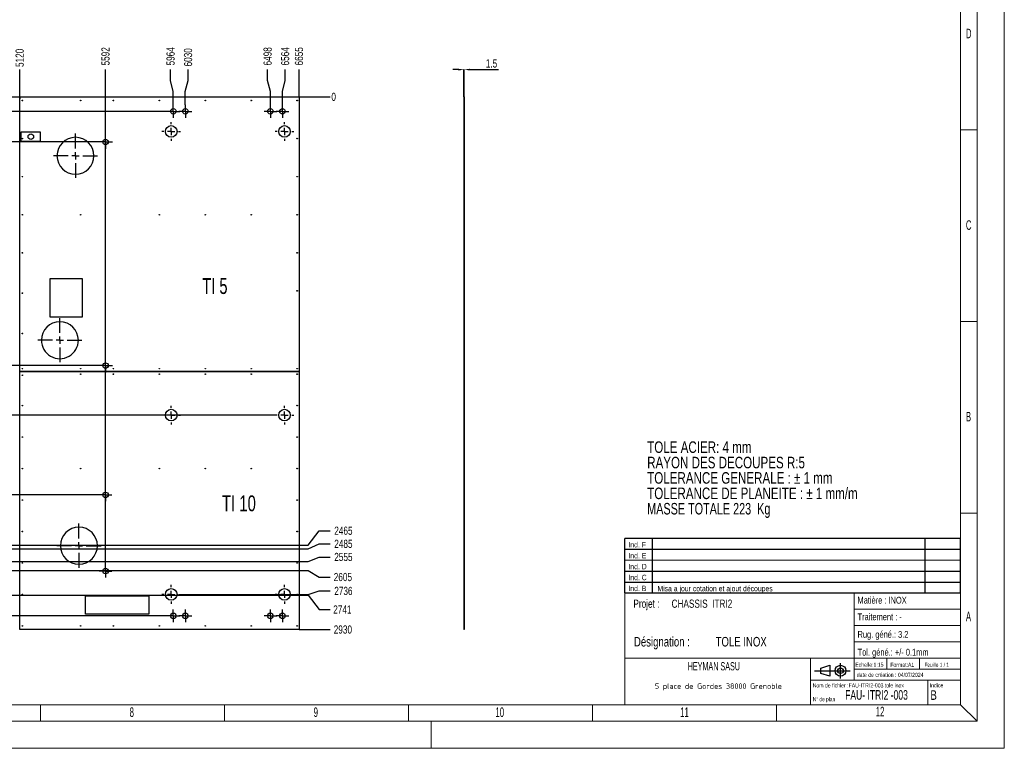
# Model space of a CAD drawing. Header units: millimetres. Extents: x 0 to 841, y 0 to 594.
# Tile 17 of 21: x 480 to 841, y 0 to 267. Entities that reach past the tile are written whole.
import ezdxf
from ezdxf.enums import TextEntityAlignment as Align

# ---------------------------------------------------------------- set-up
doc = ezdxf.new("R2010")
doc.units = ezdxf.units.MM
doc.header["$PDSIZE"] = -1
doc.linetypes.add('CENTERX2', pattern=[20.32, 12.7, -2.54, 2.54, -2.54])
for name, color, linetype in [('COTES', 1, 'Continuous'), ('GRAVURES', 9, 'Continuous'), ('NOTES', 6, 'Continuous'), ('TRAIT-MIXTES', 3, 'CENTERX2')]:
    doc.layers.add(name, color=color, linetype=linetype)
doc.layers.add('TRAIT-FORT', color=4, linetype='Continuous', lineweight=25)
doc.styles.add('SLDTEXTSTYLE0', font='TXT', dxfattribs={"width": 0.75})
doc.styles.add('SLDTEXTSTYLE1', font='TXT', dxfattribs={"width": 0.7})
doc.styles.add('SLDTEXTSTYLE2', font='TXT', dxfattribs={"width": 0.605})
doc.styles.add('SLDTEXTSTYLE3', font='TXT', dxfattribs={"width": 0.692308})
doc.styles.add('SLDTEXTSTYLE4', font='TXT', dxfattribs={"width": 0.66878})
doc.styles.add('SLDTEXTSTYLE5', font='ISOCP3', dxfattribs={"width": 0.96})
doc.styles.add('SLDTEXTSTYLE6', font='TXT', dxfattribs={"width": 0.6875})
doc.dimstyles.new('SLDDIMSTYLE1', dxfattribs={"dimtxt": 3, "dimasz": 0.333333, "dimexe": 0, "dimexo": 0.0625, "dimgap": 0.75, "dimtad": 0, "dimtih": 1, "dimtoh": 1, "dimdec": 0, "dimlfac": 15, "dimrnd": 1e-09, "dimdsep": 46, "dimtxsty": 'SLDTEXTSTYLE0', "dimblk1": 'ORIGIN', "dimblk2": 'ORIGIN', "dimsah": 1, "dimcen": 0.09, "dimadec": 0, "dimazin": 2, "dimtfac": 1, "dimtdec": 0, "dimtofl": 0, "dimtmove": 0, "dimatfit": 3, "dimldrblk": 'ORIGIN', "dimfxl": 1, "dimfrac": 2, "dimtolj": 1, "dimtzin": 12, "dimarcsym": 0})
doc.dimstyles.new('SLDDIMSTYLE2', dxfattribs={"dimtxt": 3, "dimasz": 2, "dimexe": 0, "dimexo": 0.0625, "dimgap": 0.75, "dimtad": 0, "dimtih": 1, "dimtoh": 1, "dimdec": 0, "dimlfac": 15, "dimrnd": 1e-09, "dimzin": 12, "dimdsep": 46, "dimtxsty": 'SLDTEXTSTYLE0', "dimsah": 1, "dimcen": 0.09, "dimadec": 0, "dimazin": 3, "dimtfac": 1, "dimtdec": 0, "dimtofl": 0, "dimtmove": 0, "dimatfit": 3, "dimfxl": 1, "dimfrac": 2, "dimtolj": 1, "dimtzin": 12, "dimarcsym": 0})
doc.dimstyles.new('SLDDIMSTYLE7', dxfattribs={"dimtxt": 3, "dimasz": 2, "dimexe": 0, "dimexo": 0.0625, "dimgap": 0.75, "dimtad": 1, "dimdec": 1, "dimlfac": 15, "dimrnd": 1e-09, "dimzin": 12, "dimdsep": 46, "dimtxsty": 'SLDTEXTSTYLE0', "dimsah": 1, "dimcen": 0.09, "dimadec": 0, "dimazin": 3, "dimtfac": 1, "dimtdec": 1, "dimtmove": 0, "dimatfit": 0, "dimfxl": 1, "dimfrac": 2, "dimtolj": 1, "dimtzin": 12, "dimarcsym": 0})

# ---------------------------------------------------------------- blocks, each defined once
blk = doc.blocks.new('Bloc2')
for p, q in [((2.32, 3.8), (5.55, 4.8)), ((2.32, 1.8), (2.32, 3.8)), ((5.55, 4.8), (5.55, 0.8)), ((9.48, 0), (9.48, 5.6)), ((0, 2.8), (12.98, 2.8)), ((5.55, 0.8), (2.32, 1.8))]:
    blk.add_line(p, q)
for radius in [2, 1]:
    blk.add_circle((9.48, 2.8), radius)
blk = doc.blocks.new('TAB MODIFS')
for p, q in [((123, 20), (0, 20)), ((0, 0), (0, 20)), ((10, 20), (10, 0)), ((110, 20), (110, 0)), ((123, 0), (123, 20)), ((0, 16), (123, 16)), ((0, 8), (123, 8)), ((0, 4), (123, 4)), ((0, 0), (123, 0))]:
    blk.add_line(p, q)
at = {"color": 7, "linetype": 'Continuous', "lineweight": 18}
blk.add_line((0, 12), (123, 12), dxfattribs=at)
at = {"color": 7}
for tag in ['AUTOATTR0', 'AUTOATTR1', 'AUTOATTR2', 'AUTOATTR3', 'AUTOATTR4', 'AUTOATTR5', 'AUTOATTR6', 'AUTOATTR7', 'AUTOATTR8', 'AUTOATTR9']:
    blk.add_attdef(tag, (0, 0), '', height=1, dxfattribs=at)
at = {"layer": 'NOTES', "color": 211, "char_height": 2, "attachment_point": 1, "style": 'SLDTEXTSTYLE0'}
for s, insert in [('Ind. F', (1.36, 18.66)), ('Ind. E', (1.36, 14.66)), ('Ind. D', (1.36, 10.66)), ('Ind. C', (1.36, 6.66)), ('Ind. B', (1.36, 2.66))]:
    blk.add_mtext(s, dxfattribs=dict(at, insert=insert))
blk = doc.blocks.new('SW_NOTE_0')
at = {"layer": 'NOTES', "color": 0, "char_height": 4.2333, "attachment_point": 1}
for s, insert, style in [('TOLE ACIER: 4 mm', (0, 5.46), 'SLDTEXTSTYLE0'), ('RAYON DES DECOUPES R:5', (0, -0.19), 'SLDTEXTSTYLE0'), ('TOLERANCE GENERALE : ± 1 mm', (0, -5.83), 'SLDTEXTSTYLE0'), ('TOLERANCE DE PLANEITE : ± 1 mm/m', (0, -11.48), 'SLDTEXTSTYLE0'), ('MASSE TOTALE 223  Kg', (0, -17.12), 'SLDTEXTSTYLE1')]:
    blk.add_mtext(s, dxfattribs=dict(at, insert=insert, style=style))
blk = doc.blocks.new('SW_NOTE_2')
at = {"layer": 'NOTES', "color": 0, "char_height": 3.5, "attachment_point": 1, "style": 'SLDTEXTSTYLE0'}
for s, insert in [('Désignation :', (0, 4.51)), ('TOLE INOX', (29.93, 4.51))]:
    blk.add_mtext(s, dxfattribs=dict(at, insert=insert))
blk = doc.blocks.new('SW_NOTE_3')
at = {"layer": 'NOTES', "color": 0, "char_height": 3, "attachment_point": 1, "style": 'SLDTEXTSTYLE0'}
for s, insert in [('Projet :', (0, 3.87)), ('CHASSIS  ITRI2', (13.98, 3.87))]:
    blk.add_mtext(s, dxfattribs=dict(at, insert=insert))
blk = doc.blocks.new('SW_NOTE_4')
at = {"layer": 'NOTES', "color": 0, "insert": (20.94, 2.58), "char_height": 2, "attachment_point": 2, "style": 'SLDTEXTSTYLE5'}
blk.add_mtext('5 place de Gordes 38000 Grenoble', dxfattribs=at)
blk = doc.blocks.new('_D_23')
at = {"layer": 'COTES', "color": 0, "lineweight": -2, "transparency": 16777216}
blk.add_line((480.28, 238.88), (480.28, 248.82), dxfattribs=at)
at = {"layer": 'Defpoints', "color": 0, "transparency": 16777216}
for p in [(480.28, 248.82), (138.94, 238.82), (480.28, 238.82)]:
    blk.add_point(p, dxfattribs=at)
at = {"layer": 'COTES', "color": 0, "transparency": 16777216, "insert": (480.28, 253.13), "char_height": 3, "attachment_point": 5, "rotation": 90, "style": 'SLDTEXTSTYLE0'}
blk.add_mtext('\\A1;5120', dxfattribs=at)
blk = doc.blocks.new('_D_24')
at = {"layer": 'COTES', "color": 0, "lineweight": -2, "transparency": 16777216}
blk.add_line((511.72, 67.33), (511.72, 248.82), dxfattribs=at)
at = {"layer": 'Defpoints', "color": 0, "transparency": 16777216}
for p in [(511.72, 248.82), (138.94, 238.82), (511.72, 67.27)]:
    blk.add_point(p, dxfattribs=at)
at = {"layer": 'COTES', "color": 0, "transparency": 16777216, "insert": (511.72, 253.69), "char_height": 3, "attachment_point": 5, "rotation": 90, "style": 'SLDTEXTSTYLE0'}
blk.add_mtext('\\A1;5592', dxfattribs=at)
blk = doc.blocks.new('_D_25')
at = {"layer": 'COTES', "color": 0, "lineweight": -2, "transparency": 16777216}
for p, q in [((535.56, 244.82), (535.56, 248.82)), ((536.56, 240.82), (535.56, 244.82)), ((536.56, 235.92), (536.56, 240.82))]:
    blk.add_line(p, q, dxfattribs=at)
at = {"layer": 'Defpoints', "color": 0, "transparency": 16777216}
for p in [(535.56, 248.82), (138.94, 238.82), (536.56, 235.85)]:
    blk.add_point(p, dxfattribs=at)
at = {"layer": 'COTES', "color": 0, "transparency": 16777216, "insert": (535.56, 253.69), "char_height": 3, "attachment_point": 5, "rotation": 90, "style": 'SLDTEXTSTYLE0'}
blk.add_mtext('\\A1;5964', dxfattribs=at)
blk = doc.blocks.new('_D_26')
at = {"layer": 'COTES', "color": 0, "lineweight": -2, "transparency": 16777216}
for p, q in [((541.97, 244.82), (541.97, 248.82)), ((540.96, 240.82), (541.97, 244.82)), ((540.96, 235.92), (540.96, 240.82))]:
    blk.add_line(p, q, dxfattribs=at)
at = {"layer": 'Defpoints', "color": 0, "transparency": 16777216}
for p in [(541.97, 248.82), (138.94, 238.82), (540.96, 235.85)]:
    blk.add_point(p, dxfattribs=at)
at = {"layer": 'COTES', "color": 0, "transparency": 16777216, "insert": (541.97, 253.32), "char_height": 3, "attachment_point": 5, "rotation": 90, "style": 'SLDTEXTSTYLE0'}
blk.add_mtext('\\A1;6030', dxfattribs=at)
blk = doc.blocks.new('_D_27')
at = {"layer": 'COTES', "color": 0, "lineweight": -2, "transparency": 16777216}
for p, q in [((571.12, 244.82), (571.12, 248.82)), ((572.12, 240.82), (571.12, 244.82)), ((572.12, 235.92), (572.12, 240.82))]:
    blk.add_line(p, q, dxfattribs=at)
at = {"layer": 'Defpoints', "color": 0, "transparency": 16777216}
for p in [(571.12, 248.82), (138.94, 238.82), (572.12, 235.85)]:
    blk.add_point(p, dxfattribs=at)
at = {"layer": 'COTES', "color": 0, "transparency": 16777216, "insert": (571.12, 253.69), "char_height": 3, "attachment_point": 5, "rotation": 90, "style": 'SLDTEXTSTYLE0'}
blk.add_mtext('\\A1;6498', dxfattribs=at)
blk = doc.blocks.new('_D_28')
at = {"layer": 'COTES', "color": 0, "lineweight": -2, "transparency": 16777216}
for p, q in [((577.53, 244.82), (577.53, 248.82)), ((576.52, 240.82), (577.53, 244.82)), ((576.52, 235.92), (576.52, 240.82))]:
    blk.add_line(p, q, dxfattribs=at)
at = {"layer": 'Defpoints', "color": 0, "transparency": 16777216}
for p in [(577.53, 248.82), (138.94, 238.82), (576.52, 235.85)]:
    blk.add_point(p, dxfattribs=at)
at = {"layer": 'COTES', "color": 0, "transparency": 16777216, "insert": (577.53, 253.69), "char_height": 3, "attachment_point": 5, "rotation": 90, "style": 'SLDTEXTSTYLE0'}
blk.add_mtext('\\A1;6564', dxfattribs=at)
blk = doc.blocks.new('_D_29')
at = {"layer": 'COTES', "color": 0, "lineweight": -2, "transparency": 16777216}
blk.add_line((582.61, 238.88), (582.61, 248.82), dxfattribs=at)
at = {"layer": 'Defpoints', "color": 0, "transparency": 16777216}
for p in [(582.61, 248.82), (138.94, 238.82), (582.61, 238.82)]:
    blk.add_point(p, dxfattribs=at)
at = {"layer": 'COTES', "color": 0, "transparency": 16777216, "insert": (582.61, 253.69), "char_height": 3, "attachment_point": 5, "rotation": 90, "style": 'SLDTEXTSTYLE0'}
blk.add_mtext('\\A1;6655', dxfattribs=at)
blk = doc.blocks.new('_D_31')
at = {"layer": 'COTES', "color": 0, "lineweight": -2, "transparency": 16777216}
blk.add_line((534.17, 233.52), (122.94, 233.52), dxfattribs=at)
at = {"layer": 'Defpoints', "color": 0, "transparency": 16777216}
for p in [(138.94, 238.82), (122.94, 233.52), (534.23, 233.52)]:
    blk.add_point(p, dxfattribs=at)
at = {"layer": 'COTES', "color": 0, "transparency": 16777216, "insert": (120.32, 233.52), "char_height": 3, "attachment_point": 5, "style": 'SLDTEXTSTYLE0'}
blk.add_mtext('\\A1;79', dxfattribs=at)
blk = doc.blocks.new('_D_33')
at = {"layer": 'COTES', "color": 0, "lineweight": -2, "transparency": 16777216}
for p, q in [((126.94, 220.28), (122.94, 220.28)), ((130.94, 222.3), (126.94, 220.28)), ((509.13, 222.3), (130.94, 222.3))]:
    blk.add_line(p, q, dxfattribs=at)
at = {"layer": 'Defpoints', "color": 0, "transparency": 16777216}
for p in [(138.94, 238.82), (122.94, 220.28), (509.19, 222.3)]:
    blk.add_point(p, dxfattribs=at)
at = {"layer": 'COTES', "color": 0, "transparency": 16777216, "insert": (119.19, 220.28), "char_height": 3, "attachment_point": 5, "style": 'SLDTEXTSTYLE0'}
blk.add_mtext('\\A1;248', dxfattribs=at)
blk = doc.blocks.new('_D_43')
at = {"layer": 'COTES', "color": 0, "lineweight": -2, "transparency": 16777216}
for p, q in [((126.94, 142.53), (122.94, 142.53)), ((130.94, 140.29), (126.94, 142.53)), ((509.13, 140.29), (130.94, 140.29))]:
    blk.add_line(p, q, dxfattribs=at)
at = {"layer": 'Defpoints', "color": 0, "transparency": 16777216}
for p in [(138.94, 238.82), (122.94, 142.53), (509.19, 140.29)]:
    blk.add_point(p, dxfattribs=at)
at = {"layer": 'COTES', "color": 0, "transparency": 16777216, "insert": (118.44, 142.53), "char_height": 3, "attachment_point": 5, "style": 'SLDTEXTSTYLE0'}
blk.add_mtext('\\A1;1478', dxfattribs=at)
blk = doc.blocks.new('_D_46')
at = {"layer": 'COTES', "color": 0, "lineweight": -2, "transparency": 16777216}
blk.add_line((573.77, 122.13), (122.94, 122.13), dxfattribs=at)
at = {"layer": 'Defpoints', "color": 0, "transparency": 16777216}
for p in [(138.94, 238.82), (122.94, 122.13), (573.83, 122.13)]:
    blk.add_point(p, dxfattribs=at)
at = {"layer": 'COTES', "color": 0, "transparency": 16777216, "insert": (118.63, 122.13), "char_height": 3, "attachment_point": 5, "style": 'SLDTEXTSTYLE0'}
blk.add_mtext('\\A1;1750', dxfattribs=at)
blk = doc.blocks.new('_D_47')
at = {"layer": 'COTES', "color": 0, "lineweight": -2, "transparency": 16777216}
blk.add_line((509.33, 92.88), (122.94, 92.88), dxfattribs=at)
at = {"layer": 'Defpoints', "color": 0, "transparency": 16777216}
for p in [(138.94, 238.82), (122.94, 92.88), (509.39, 92.88)]:
    blk.add_point(p, dxfattribs=at)
at = {"layer": 'COTES', "color": 0, "transparency": 16777216, "insert": (118.44, 92.88), "char_height": 3, "attachment_point": 5, "style": 'SLDTEXTSTYLE0'}
blk.add_mtext('\\A1;2189', dxfattribs=at)
blk = doc.blocks.new('_D_54')
at = {"layer": 'COTES', "color": 0, "lineweight": -2, "transparency": 16777216}
for p, q in [((126.94, 48.3), (122.94, 48.3)), ((130.94, 48.52), (126.94, 48.3)), ((534.17, 48.52), (130.94, 48.52))]:
    blk.add_line(p, q, dxfattribs=at)
at = {"layer": 'Defpoints', "color": 0, "transparency": 16777216}
for p in [(138.94, 238.82), (122.94, 48.3), (534.23, 48.52)]:
    blk.add_point(p, dxfattribs=at)
at = {"layer": 'COTES', "color": 0, "transparency": 16777216, "insert": (118.07, 48.3), "char_height": 3, "attachment_point": 5, "style": 'SLDTEXTSTYLE0'}
blk.add_mtext('\\A1;2854', dxfattribs=at)
blk = doc.blocks.new('_D_56')
at = {"layer": 'COTES', "color": 0, "lineweight": -2, "transparency": 16777216}
blk.add_line((582.67, 238.82), (593.99, 238.82), dxfattribs=at)
at = {"layer": 'Defpoints', "color": 0, "transparency": 16777216}
for p in [(582.61, 238.82), (582.61, 238.82), (593.99, 238.82)]:
    blk.add_point(p, dxfattribs=at)
at = {"layer": 'COTES', "color": 0, "transparency": 16777216, "insert": (595.3, 238.82), "char_height": 3, "attachment_point": 5, "style": 'SLDTEXTSTYLE0'}
blk.add_mtext('\\A1;0', dxfattribs=at)
blk = doc.blocks.new('_ORIGIN')
at = {"color": 0, "linetype": 'ByBlock', "lineweight": -2}
blk.add_line((0, 0), (-1, 0), dxfattribs=at)
blk.add_circle((0, 0), 0.5, dxfattribs=at)
blk = doc.blocks.new('_D_57')
at = {"layer": 'COTES', "color": 0, "lineweight": -2, "transparency": 16777216}
for p, q in [((585.99, 74.49), (589.99, 79.72)), ((589.99, 79.72), (593.99, 79.72)), ((374.67, 74.49), (585.99, 74.49))]:
    blk.add_line(p, q, dxfattribs=at)
at = {"layer": 'Defpoints', "color": 0, "transparency": 16777216}
for p in [(582.61, 238.82), (593.99, 79.72), (374.61, 74.49)]:
    blk.add_point(p, dxfattribs=at)
at = {"layer": 'COTES', "color": 0, "transparency": 16777216, "insert": (598.87, 79.72), "char_height": 3, "attachment_point": 5, "style": 'SLDTEXTSTYLE0'}
blk.add_mtext('\\A1;2465', dxfattribs=at)
blk = doc.blocks.new('_D_58')
at = {"layer": 'COTES', "color": 0, "lineweight": -2, "transparency": 16777216}
for p, q in [((348.34, 73.15), (585.99, 73.15)), ((585.99, 73.15), (589.99, 74.91)), ((589.99, 74.91), (593.99, 74.91))]:
    blk.add_line(p, q, dxfattribs=at)
at = {"layer": 'Defpoints', "color": 0, "transparency": 16777216}
for p in [(582.61, 238.82), (348.28, 73.15), (593.99, 74.91)]:
    blk.add_point(p, dxfattribs=at)
at = {"layer": 'COTES', "color": 0, "transparency": 16777216, "insert": (598.87, 74.91), "char_height": 3, "attachment_point": 5, "style": 'SLDTEXTSTYLE0'}
blk.add_mtext('\\A1;2485', dxfattribs=at)
blk = doc.blocks.new('_D_59')
at = {"layer": 'COTES', "color": 0, "lineweight": -2, "transparency": 16777216}
for p, q in [((585.99, 68.49), (589.99, 70.1)), ((589.99, 70.1), (593.99, 70.1)), ((348.34, 68.49), (585.99, 68.49))]:
    blk.add_line(p, q, dxfattribs=at)
at = {"layer": 'Defpoints', "color": 0, "transparency": 16777216}
for p in [(582.61, 238.82), (593.99, 70.1), (348.28, 68.49)]:
    blk.add_point(p, dxfattribs=at)
at = {"layer": 'COTES', "color": 0, "transparency": 16777216, "insert": (598.87, 70.1), "char_height": 3, "attachment_point": 5, "style": 'SLDTEXTSTYLE0'}
blk.add_mtext('\\A1;2555', dxfattribs=at)
blk = doc.blocks.new('_D_60')
at = {"layer": 'COTES', "color": 0, "lineweight": -2, "transparency": 16777216}
for p, q in [((349.01, 65.15), (585.99, 65.15)), ((585.99, 65.15), (589.99, 62.74)), ((589.99, 62.74), (593.99, 62.74))]:
    blk.add_line(p, q, dxfattribs=at)
at = {"layer": 'Defpoints', "color": 0, "transparency": 16777216}
for p in [(582.61, 238.82), (348.94, 65.15), (593.99, 62.74)]:
    blk.add_point(p, dxfattribs=at)
at = {"layer": 'COTES', "color": 0, "transparency": 16777216, "insert": (598.68, 62.74), "char_height": 3, "attachment_point": 5, "style": 'SLDTEXTSTYLE0'}
blk.add_mtext('\\A1;2605', dxfattribs=at)
blk = doc.blocks.new('_D_61')
at = {"layer": 'COTES', "color": 0, "lineweight": -2, "transparency": 16777216}
for p, q in [((539.31, 56.4), (585.99, 56.4)), ((585.99, 56.4), (589.99, 57.64)), ((589.99, 57.64), (593.99, 57.64))]:
    blk.add_line(p, q, dxfattribs=at)
at = {"layer": 'Defpoints', "color": 0, "transparency": 16777216}
for p in [(582.61, 238.82), (539.24, 56.4), (593.99, 57.64)]:
    blk.add_point(p, dxfattribs=at)
at = {"layer": 'COTES', "color": 0, "transparency": 16777216, "insert": (598.87, 57.64), "char_height": 3, "attachment_point": 5, "style": 'SLDTEXTSTYLE0'}
blk.add_mtext('\\A1;2736', dxfattribs=at)
blk = doc.blocks.new('_D_62')
at = {"layer": 'COTES', "color": 0, "lineweight": -2, "transparency": 16777216}
for p, q in [((349.01, 56.09), (585.99, 56.09)), ((585.99, 56.09), (589.99, 50.86)), ((589.99, 50.86), (593.99, 50.86))]:
    blk.add_line(p, q, dxfattribs=at)
at = {"layer": 'Defpoints', "color": 0, "transparency": 16777216}
for p in [(582.61, 238.82), (348.94, 56.09), (593.99, 50.86)]:
    blk.add_point(p, dxfattribs=at)
at = {"layer": 'COTES', "color": 0, "transparency": 16777216, "insert": (598.49, 50.86), "char_height": 3, "attachment_point": 5, "style": 'SLDTEXTSTYLE0'}
blk.add_mtext('\\A1;2741', dxfattribs=at)
blk = doc.blocks.new('_D_63')
at = {"layer": 'COTES', "color": 0, "lineweight": -2, "transparency": 16777216}
blk.add_line((582.67, 43.49), (593.99, 43.49), dxfattribs=at)
at = {"layer": 'Defpoints', "color": 0, "transparency": 16777216}
for p in [(582.61, 238.82), (582.61, 43.49), (593.99, 43.49)]:
    blk.add_point(p, dxfattribs=at)
at = {"layer": 'COTES', "color": 0, "transparency": 16777216, "insert": (598.68, 43.49), "char_height": 3, "attachment_point": 5, "style": 'SLDTEXTSTYLE0'}
blk.add_mtext('\\A1;2930', dxfattribs=at)
blk = doc.blocks.new('SW_CENTERMARKSYMBOL_0')
at = {"layer": 'TRAIT-MIXTES', "color": 0}
for p, q in [((-2.67, 0), (-3.45, 0)), ((0, 0), (-1.33, 0)), ((0, 2.67), (0, 3.45)), ((0, 0), (0, 1.33)), ((0, 0), (0, -1.33)), ((0, 0), (1.33, 0)), ((2.67, 0), (3.45, 0)), ((0, -2.67), (0, -3.45))]:
    blk.add_line(p, q, dxfattribs=at)
blk = doc.blocks.new('SW_CENTERMARKSYMBOL_1')
at = {"layer": 'TRAIT-MIXTES', "color": 0}
for p, q in [((-2.67, 0), (-3.45, 0)), ((0, 0), (-1.33, 0)), ((0, 2.67), (0, 3.45)), ((0, 0), (0, 1.33)), ((0, 0), (0, -1.33)), ((0, 0), (1.33, 0)), ((2.67, 0), (3.45, 0)), ((0, -2.67), (0, -3.45))]:
    blk.add_line(p, q, dxfattribs=at)
blk = doc.blocks.new('SW_CENTERMARKSYMBOL_2')
at = {"layer": 'TRAIT-MIXTES', "color": 0}
for p, q in [((-2.67, 0), (-3.45, 0)), ((0, 0), (-1.33, 0)), ((0, 2.67), (0, 3.45)), ((0, 0), (0, 1.33)), ((0, 0), (0, -1.33)), ((0, 0), (1.33, 0)), ((2.67, 0), (3.45, 0)), ((0, -2.67), (0, -3.45))]:
    blk.add_line(p, q, dxfattribs=at)
blk = doc.blocks.new('SW_CENTERMARKSYMBOL_3')
at = {"layer": 'TRAIT-MIXTES', "color": 0}
for p, q in [((-2.67, 0), (-3.45, 0)), ((0, 0), (-1.33, 0)), ((0, 2.67), (0, 3.45)), ((0, 0), (0, 1.33)), ((0, 0), (0, -1.33)), ((0, 0), (1.33, 0)), ((2.67, 0), (3.45, 0)), ((0, -2.67), (0, -3.45))]:
    blk.add_line(p, q, dxfattribs=at)
blk = doc.blocks.new('SW_CENTERMARKSYMBOL_4')
at = {"layer": 'TRAIT-MIXTES', "color": 0}
for p, q in [((-2.67, 0), (-3.45, 0)), ((0, 0), (-1.33, 0)), ((0, 2.67), (0, 3.45)), ((0, 0), (0, 1.33)), ((0, 0), (0, -1.33)), ((0, 0), (1.33, 0)), ((2.67, 0), (3.45, 0)), ((0, -2.67), (0, -3.45))]:
    blk.add_line(p, q, dxfattribs=at)
blk = doc.blocks.new('SW_CENTERMARKSYMBOL_5')
at = {"layer": 'TRAIT-MIXTES', "color": 0}
for p, q in [((-2.67, 0), (-3.45, 0)), ((0, 0), (-1.33, 0)), ((0, 2.67), (0, 3.45)), ((0, 0), (0, 1.33)), ((0, 0), (0, -1.33)), ((0, 0), (1.33, 0)), ((2.67, 0), (3.45, 0)), ((0, -2.67), (0, -3.45))]:
    blk.add_line(p, q, dxfattribs=at)
blk = doc.blocks.new('SW_CENTERMARKSYMBOL_6')
at = {"layer": 'TRAIT-MIXTES', "color": 0}
for p, q in [((-1.33, 0), (-2.33, 0)), ((0, 0), (-1.33, 0)), ((0, 1.33), (0, 2.33)), ((0, 0), (0, 1.33)), ((0, 0), (0, -1.33)), ((0, 0), (1.33, 0)), ((1.33, 0), (2.33, 0)), ((0, -1.33), (0, -2.33))]:
    blk.add_line(p, q, dxfattribs=at)
blk = doc.blocks.new('SW_CENTERMARKSYMBOL_7')
at = {"layer": 'TRAIT-MIXTES', "color": 0}
for p, q in [((-1.33, 0), (-2.33, 0)), ((0, 0), (-1.33, 0)), ((0, 1.33), (0, 2.33)), ((0, 0), (0, 1.33)), ((0, 0), (0, -1.33)), ((0, 0), (1.33, 0)), ((1.33, 0), (2.33, 0)), ((0, -1.33), (0, -2.33))]:
    blk.add_line(p, q, dxfattribs=at)
blk = doc.blocks.new('SW_CENTERMARKSYMBOL_8')
at = {"layer": 'TRAIT-MIXTES', "color": 0}
for p, q in [((-1.33, 0), (-2.33, 0)), ((0, 0), (-1.33, 0)), ((0, 1.33), (0, 2.33)), ((0, 0), (0, 1.33)), ((0, 0), (0, -1.33)), ((0, 0), (1.33, 0)), ((1.33, 0), (2.33, 0)), ((0, -1.33), (0, -2.33))]:
    blk.add_line(p, q, dxfattribs=at)
blk = doc.blocks.new('SW_CENTERMARKSYMBOL_9')
at = {"layer": 'TRAIT-MIXTES', "color": 0}
for p, q in [((-1.33, 0), (-2.33, 0)), ((0, 0), (-1.33, 0)), ((0, 1.33), (0, 2.33)), ((0, 0), (0, 1.33)), ((0, 0), (0, -1.33)), ((0, 0), (1.33, 0)), ((1.33, 0), (2.33, 0)), ((0, -1.33), (0, -2.33))]:
    blk.add_line(p, q, dxfattribs=at)
blk = doc.blocks.new('SW_CENTERMARKSYMBOL_10')
at = {"layer": 'TRAIT-MIXTES', "color": 0}
for p, q in [((-1.33, 0), (-2.33, 0)), ((0, 0), (-1.33, 0)), ((0, 1.33), (0, 2.33)), ((0, 0), (0, 1.33)), ((0, 0), (0, -1.33)), ((0, 0), (1.33, 0)), ((1.33, 0), (2.33, 0)), ((0, -1.33), (0, -2.33))]:
    blk.add_line(p, q, dxfattribs=at)
blk = doc.blocks.new('SW_CENTERMARKSYMBOL_11')
at = {"layer": 'TRAIT-MIXTES', "color": 0}
for p, q in [((-1.33, 0), (-2.33, 0)), ((0, 0), (-1.33, 0)), ((0, 1.33), (0, 2.33)), ((0, 0), (0, 1.33)), ((0, 0), (0, -1.33)), ((0, 0), (1.33, 0)), ((1.33, 0), (2.33, 0)), ((0, -1.33), (0, -2.33))]:
    blk.add_line(p, q, dxfattribs=at)
blk = doc.blocks.new('SW_CENTERMARKSYMBOL_12')
at = {"layer": 'TRAIT-MIXTES', "color": 0}
for p, q in [((-1.33, 0), (-2.33, 0)), ((0, 0), (-1.33, 0)), ((0, 1.33), (0, 2.33)), ((0, 0), (0, 1.33)), ((0, 0), (0, -1.33)), ((0, 0), (1.33, 0)), ((1.33, 0), (2.33, 0)), ((0, -1.33), (0, -2.33))]:
    blk.add_line(p, q, dxfattribs=at)
blk = doc.blocks.new('SW_CENTERMARKSYMBOL_13')
at = {"layer": 'TRAIT-MIXTES', "color": 0}
for p, q in [((-1.33, 0), (-2.33, 0)), ((0, 0), (-1.33, 0)), ((0, 1.33), (0, 2.33)), ((0, 0), (0, 1.33)), ((0, 0), (0, -1.33)), ((0, 0), (1.33, 0)), ((1.33, 0), (2.33, 0)), ((0, -1.33), (0, -2.33))]:
    blk.add_line(p, q, dxfattribs=at)
blk = doc.blocks.new('SW_CENTERMARKSYMBOL_14')
at = {"layer": 'TRAIT-MIXTES', "color": 0}
for p, q in [((-1.33, 0), (-2.33, 0)), ((0, 0), (-1.33, 0)), ((0, 1.33), (0, 2.33)), ((0, 0), (0, 1.33)), ((0, 0), (0, -1.33)), ((0, 0), (1.33, 0)), ((1.33, 0), (2.33, 0)), ((0, -1.33), (0, -2.33))]:
    blk.add_line(p, q, dxfattribs=at)
blk = doc.blocks.new('SW_CENTERMARKSYMBOL_15')
at = {"layer": 'TRAIT-MIXTES', "color": 0}
for p, q in [((-1.33, 0), (-2.33, 0)), ((0, 0), (-1.33, 0)), ((0, 1.33), (0, 2.33)), ((0, 0), (0, 1.33)), ((0, 0), (0, -1.33)), ((0, 0), (1.33, 0)), ((1.33, 0), (2.33, 0)), ((0, -1.33), (0, -2.33))]:
    blk.add_line(p, q, dxfattribs=at)
blk = doc.blocks.new('SW_CENTERMARKSYMBOL_16')
at = {"layer": 'TRAIT-MIXTES', "color": 0}
for p, q in [((-1.33, 0), (-2.53, 0)), ((0, 0), (-1.33, 0)), ((0, 1.33), (0, 2.53)), ((0, 0), (0, 1.33)), ((0, 0), (0, -1.33)), ((0, 0), (1.33, 0)), ((1.33, 0), (2.53, 0)), ((0, -1.33), (0, -2.53))]:
    blk.add_line(p, q, dxfattribs=at)
blk = doc.blocks.new('SW_CENTERMARKSYMBOL_17')
at = {"layer": 'TRAIT-MIXTES', "color": 0}
for p, q in [((-1.33, 0), (-2.53, 0)), ((0, 0), (-1.33, 0)), ((0, 1.33), (0, 2.53)), ((0, 0), (0, 1.33)), ((0, 0), (0, -1.33)), ((0, 0), (1.33, 0)), ((1.33, 0), (2.53, 0)), ((0, -1.33), (0, -2.53))]:
    blk.add_line(p, q, dxfattribs=at)
blk = doc.blocks.new('SW_CENTERMARKSYMBOL_18')
at = {"layer": 'TRAIT-MIXTES', "color": 0}
for p, q in [((0, 2.67), (0, 8.11)), ((-2.67, 0), (-8.11, 0)), ((0, 0), (-1.33, 0)), ((0, 0), (0, 1.33)), ((0, 0), (0, -1.33)), ((0, 0), (1.33, 0)), ((2.67, 0), (8.11, 0)), ((0, -2.67), (0, -8.11))]:
    blk.add_line(p, q, dxfattribs=at)
blk = doc.blocks.new('SW_CENTERMARKSYMBOL_19')
at = {"layer": 'TRAIT-MIXTES', "color": 0}
for p, q in [((0, 2.67), (0, 8.11)), ((-2.67, 0), (-8.11, 0)), ((0, 0), (-1.33, 0)), ((0, 0), (0, 1.33)), ((0, 0), (0, -1.33)), ((0, 0), (1.33, 0)), ((2.67, 0), (8.11, 0)), ((0, -2.67), (0, -8.11))]:
    blk.add_line(p, q, dxfattribs=at)
blk = doc.blocks.new('SW_CENTERMARKSYMBOL_20')
at = {"layer": 'TRAIT-MIXTES', "color": 0}
for p, q in [((0, 2.67), (0, 8.11)), ((-2.67, 0), (-8.11, 0)), ((0, 0), (-1.33, 0)), ((0, 0), (0, 1.33)), ((0, 0), (0, -1.33)), ((0, 0), (1.33, 0)), ((2.67, 0), (8.11, 0)), ((0, -2.67), (0, -8.11))]:
    blk.add_line(p, q, dxfattribs=at)
blk = doc.blocks.new('_D_273')
at = {"layer": 'COTES', "color": 0, "lineweight": -2, "transparency": 16777216}
for p, q in [((641.02, 248.82), (639.02, 248.82)), ((643.02, 238.88), (643.02, 248.82)), ((643.02, 248.82), (643.12, 248.82)), ((643.12, 238.88), (643.12, 248.82)), ((645.12, 248.82), (655.75, 248.82))]:
    blk.add_line(p, q, dxfattribs=at)
at = {"layer": 'COTES', "color": 0, "transparency": 16777216}
for points in [[(641.02, 249.15), (641.02, 248.49), (643.02, 248.82)], [(645.12, 249.15), (645.12, 248.49), (643.12, 248.82)]]:
    blk.add_solid(points, dxfattribs=at)
at = {"layer": 'Defpoints', "color": 0, "transparency": 16777216}
for p in [(643.12, 248.82), (643.02, 238.82), (643.12, 238.82)]:
    blk.add_point(p, dxfattribs=at)
at = {"layer": 'COTES', "color": 0, "transparency": 16777216, "insert": (653.12, 252.57), "char_height": 3, "attachment_point": 2, "style": 'SLDTEXTSTYLE0'}
blk.add_mtext('\\A1;1.5', dxfattribs=at)

msp = doc.modelspace()

# ---------------------------------------------------------------- linework, layer by layer
at = {"lineweight": 18}
for p, q in [((841.001, -0.0569), (841.001, 593.9431)), ((831.001, 9.9431), (831.001, 583.9431)), ((825.001, 15.9431), (825.001, 577.9431)), ((831.001, 226.6931), (825.001, 226.6931)), ((831.001, 156.4431), (825.001, 156.4431)), ((831.001, 86.1931), (825.001, 86.1931)), ((701.945, 56.9431), (701.945, 15.9431)), ((824.945, 56.9431), (701.945, 56.9431)), ((785.945, 56.9431), (785.945, 24.9431)), ((785.945, 50.9431), (824.945, 50.9431)), ((785.945, 44.9431), (824.945, 44.9431)), ((785.945, 38.9431), (824.945, 38.9431)), ((701.945, 32.9431), (824.945, 32.9431)), ((769.945, 32.9431), (769.945, 15.9431)), ((797.945, 32.9431), (797.945, 28.9431)), ((809.945, 32.9431), (809.945, 28.9431)), ((785.945, 28.9431), (824.945, 28.9431)), ((769.945, 24.9431), (824.945, 24.9431)), ((812.945, 24.9431), (812.945, 15.9431)), ((16.001, 15.9431), (825.001, 15.9431)), ((647.001, 15.9431), (469.001, 15.9431)), ((487.9179, 9.9431), (487.9179, 15.9431)), ((555.3346, 9.9431), (555.3346, 15.9431)), ((622.7513, 9.9431), (622.7513, 15.9431)), ((690.168, 9.9431), (690.168, 15.9431)), ((757.5847, 9.9431), (757.5847, 15.9431)), ((831.001, 9.9431), (825.001, 15.9431)), ((831.001, 9.9431), (10.001, 9.9431)), ((631.001, -0.0569), (631.001, 9.9431)), ((841.001, -0.0569), (0.001, -0.0569))]:
    msp.add_line(p, q, dxfattribs=at)
at = {"layer": 'GRAVURES', "lineweight": 25}
for p, q in [((480.8535, 222.4275), (480.8535, 225.9893)), ((480.8535, 225.9893), (487.7709, 225.9893)), ((487.7709, 225.9893), (487.7709, 222.4275)), ((487.7709, 222.4275), (480.8535, 222.4275)), ((504.3585, 49.1521), (504.3585, 55.8875)), ((504.3585, 55.8875), (527.646, 55.8875)), ((527.646, 55.8875), (527.646, 49.1521)), ((527.646, 49.1521), (504.3585, 49.1521))]:
    msp.add_line(p, q, dxfattribs=at)
for centre in [(535.7926, 226.1545), (577.2793, 226.1545), (535.7926, 122.1348), (577.2793, 122.1348), (535.7926, 56.398), (577.2793, 56.398)]:
    msp.add_circle(centre, 2.1167, dxfattribs=at)
for centre, start, end in [((500.7158, 217.2264), 0.000008, 179.999992), ((500.7158, 217.2264), 180, 360), ((494.9925, 149.6003), 359.999835, 179.999835), ((494.9925, 149.6002), 179.999686, 359.999984), ((501.9858, 74.2494), 0.000183, 179.999817), ((501.9858, 74.2494), 180, 360)]:
    msp.add_arc(centre, 6.7731, start, end, dxfattribs=at)
at = {"layer": 'TRAIT-FORT', "lineweight": 25}
for p, q in [((388.6111, 238.8187), (480.2771, 238.8187)), ((480.2771, 138.1521), (480.2771, 238.8187)), ((480.2771, 238.8187), (582.6105, 238.8187)), ((480.2771, 238.8187), (480.2771, 238.1521)), ((582.6105, 238.8187), (582.6105, 138.1521)), ((643.0164, 238.8187), (643.1164, 238.8187)), ((643.0164, 238.8187), (643.0164, 121.4854)), ((643.1164, 238.8187), (643.1164, 121.4854)), ((503.2771, 172.1521), (491.2771, 172.1521)), ((491.2771, 172.1521), (491.2771, 158.1521)), ((503.2771, 158.1521), (503.2771, 172.1521)), ((491.2771, 158.1521), (503.2771, 158.1521)), ((582.6105, 138.1521), (480.2771, 138.1521)), ((480.2771, 138.1514), (582.6105, 138.1514)), ((480.2771, 43.4854), (480.2771, 138.1514)), ((582.6105, 138.1514), (582.6105, 43.4854)), ((643.0164, 121.4847), (643.0164, 121.4854)), ((643.0164, 121.4854), (643.1164, 121.4854)), ((643.0164, 121.4847), (643.0164, 43.4854)), ((643.0164, 121.4847), (643.1164, 121.4847)), ((643.1164, 121.4847), (643.1164, 121.4854)), ((643.1164, 121.4847), (643.1164, 43.4854)), ((582.6105, 43.4854), (480.2771, 43.4854)), ((643.1164, 43.4854), (643.0164, 43.4854))]:
    msp.add_line(p, q, dxfattribs=at)
for centre, radius in [((481.2771, 237.4854), 0.1067), ((502.6105, 237.4854), 0.1067), ((514.6105, 237.4854), 0.1067), ((531.4438, 237.4854), 0.1067), ((536.5618, 233.5205), 1), ((540.9645, 233.5205), 1), ((548.2771, 237.4854), 0.1067), ((565.1105, 237.4854), 0.1067), ((572.1218, 233.5205), 1), ((576.5245, 233.5205), 1), ((581.9438, 237.4854), 0.1067), ((484.3536, 224.2212), 1), ((481.2771, 223.526), 0.1067), ((511.7221, 222.3014), 1), ((581.9438, 223.526), 0.1067), ((481.2771, 209.5666), 0.1067), ((581.9438, 209.5666), 0.1067), ((481.2771, 195.6072), 0.1067), ((502.6105, 195.6072), 0.1067), ((531.4438, 195.6072), 0.1067), ((548.2771, 195.6072), 0.1067), ((565.1105, 195.6072), 0.1067), ((581.9438, 195.6072), 0.1067), ((481.2771, 181.6477), 0.1067), ((581.9438, 181.6477), 0.1067), ((481.2771, 166.8572), 0.1067), ((581.9438, 167.6883), 0.1067), ((481.2771, 152.0666), 0.1067), ((511.7221, 140.2873), 1), ((481.2771, 139.1521), 0.1067), ((502.6105, 139.1521), 0.1067), ((502.6105, 137.1521), 0.1067), ((514.6105, 139.1521), 0.1067), ((514.6105, 137.1521), 0.1067), ((531.4438, 139.1521), 0.1067), ((531.4438, 137.1521), 0.1067), ((548.2771, 139.1521), 0.1067), ((548.2771, 137.1521), 0.1067), ((565.1105, 139.1521), 0.1067), ((565.1105, 137.1521), 0.1067), ((581.9438, 139.1521), 0.1067), ((581.9438, 137.1521), 0.1067), ((481.2771, 136.7332), 0.1067), ((481.2771, 125.6104), 0.1067), ((581.9438, 125.6104), 0.1067), ((481.2771, 114.0687), 0.1067), ((581.9438, 114.0687), 0.1067), ((481.2771, 102.5271), 0.1067), ((502.6105, 102.5271), 0.1067), ((531.4438, 102.5271), 0.1067), ((548.2771, 102.5271), 0.1067), ((565.1105, 102.5271), 0.1067), ((581.9438, 102.5271), 0.1067), ((511.7221, 92.8755), 1), ((481.2771, 90.9854), 0.1067), ((581.9438, 90.9854), 0.1067), ((481.2771, 79.4437), 0.1067), ((581.9438, 79.4437), 0.1067), ((481.2771, 67.9021), 0.1067), ((511.7221, 64.9364), 1), ((581.9438, 67.9021), 0.1067), ((481.2771, 56.3604), 0.1067), ((581.9438, 56.3604), 0.1067), ((536.5618, 48.5239), 1), ((540.9645, 48.5239), 1), ((572.1218, 48.5239), 1), ((576.5245, 48.5239), 1), ((481.2771, 44.8187), 0.1067), ((502.6105, 44.8187), 0.1067), ((514.6105, 44.8187), 0.1067), ((531.4438, 44.8187), 0.1067), ((548.2771, 44.8187), 0.1067), ((565.1105, 44.8187), 0.1067), ((581.9438, 44.8187), 0.1067)]:
    msp.add_circle(centre, radius, dxfattribs=at)

# ---------------------------------------------------------------- block references
ref = msp.add_blockref('TAB MODIFS', (701.9385, 56.9329))
ref.add_attrib('AUTOATTR1', 'Misa a jour cotation et ajout découpes', dxfattribs={"layer": 'NOTES', "color": 211, "height": 2, "style": 'SLDTEXTSTYLE0', "width": 0.75}).set_placement((713.9224, 56.9275), align=Align.BOTTOM_LEFT)
msp.add_blockref('Bloc2', (771.5049, 25.5774))
at = {"layer": 'NOTES'}
for name, p in [('SW_NOTE_0', (710.1652, 107.0409)), ('SW_NOTE_3', (705.1285, 50.6155)), ('SW_NOTE_2', (705.3122, 36.2782)), ('SW_NOTE_4', (715.3335, 21.1659))]:
    msp.add_blockref(name, p, dxfattribs=at)
at = {"layer": 'TRAIT-MIXTES'}
for name, p in [('SW_CENTERMARKSYMBOL_9', (536.5618, 233.5205)), ('SW_CENTERMARKSYMBOL_8', (540.9645, 233.5205)), ('SW_CENTERMARKSYMBOL_7', (572.1218, 233.5205)), ('SW_CENTERMARKSYMBOL_6', (576.5245, 233.5205)), ('SW_CENTERMARKSYMBOL_4', (535.7926, 226.1545)), ('SW_CENTERMARKSYMBOL_5', (577.2793, 226.1545)), ('SW_CENTERMARKSYMBOL_18', (500.7158, 217.2264)), ('SW_CENTERMARKSYMBOL_17', (511.7221, 222.3014)), ('SW_CENTERMARKSYMBOL_19', (494.9925, 149.6002)), ('SW_CENTERMARKSYMBOL_16', (511.7221, 140.2873)), ('SW_CENTERMARKSYMBOL_2', (535.7926, 122.1348)), ('SW_CENTERMARKSYMBOL_3', (577.2793, 122.1348)), ('SW_CENTERMARKSYMBOL_15', (511.7221, 92.8755)), ('SW_CENTERMARKSYMBOL_20', (501.9858, 74.2494)), ('SW_CENTERMARKSYMBOL_14', (511.7221, 64.9364)), ('SW_CENTERMARKSYMBOL_1', (535.7926, 56.398)), ('SW_CENTERMARKSYMBOL_0', (577.2793, 56.398)), ('SW_CENTERMARKSYMBOL_10', (536.5618, 48.5239)), ('SW_CENTERMARKSYMBOL_11', (540.9645, 48.5239)), ('SW_CENTERMARKSYMBOL_12', (572.1218, 48.5239)), ('SW_CENTERMARKSYMBOL_13', (576.5245, 48.5239))]:
    msp.add_blockref(name, p, dxfattribs=at)

# ---------------------------------------------------------------- texts
at = {"layer": 'NOTES'}
for s, insert, char_height, attachment_point, style in [('D', (826.9344, 263.8187), 3.5, 1, 'SLDTEXTSTYLE2'), ('C', (826.9344, 193.5687), 3.5, 1, 'SLDTEXTSTYLE2'), ('TI 5', (547.1999, 172.3719), 5.82083, 1, 'SLDTEXTSTYLE6'), ('B', (826.9344, 123.3187), 3.5, 1, 'SLDTEXTSTYLE2'), ('TI 10', (554.3861, 92.6887), 5.82083, 1, 'SLDTEXTSTYLE1'), ('Matière : INOX', (787.2115, 55.4982), 2.5, 1, 'SLDTEXTSTYLE0'), ('Traitement : -', (787.2432, 49.4111), 2.5, 1, 'SLDTEXTSTYLE0'), ('A', (826.9344, 50.0687), 3.5, 1, 'SLDTEXTSTYLE2'), ('Rug. géné.: 3.2', (787.2297, 42.977), 2.5, 1, 'SLDTEXTSTYLE0'), ('Tol. géné.: +/- 0.1mm', (787.2686, 36.4424), 2.5, 1, 'SLDTEXTSTYLE0'), ('HEYMAN SASU', (734.5869, 31.5446), 3, 2, 'SLDTEXTSTYLE2'), ('Echelle:1:15', (786.3984, 31.3478), 1.5, 1, 'SLDTEXTSTYLE0'), ('Format:A1', (799.2343, 31.3232), 1.5, 1, 'SLDTEXTSTYLE0'), ('Feuille 1 / 1', (811.7514, 31.3271), 1.5, 1, 'SLDTEXTSTYLE3'), ('date de création : 04/07/2024', (786.9539, 27.6378), 1.5, 1, 'SLDTEXTSTYLE0'), ('Nom de fichier :FAU-ITRI2-003 tole inox', (770.7974, 23.7584), 1.5, 1, 'SLDTEXTSTYLE0'), ('Indice', (813.6377, 23.8032), 1.5, 1, 'SLDTEXTSTYLE0'), ('N° de plan', (770.8231, 18.7081), 1.5, 1, 'SLDTEXTSTYLE1'), ('FAU- ITRI2 -003', (782.701, 21.2725), 3.5, 1, 'SLDTEXTSTYLE4'), ('B', (813.9371, 21.2192), 3.5, 1, 'SLDTEXTSTYLE0'), ('8', (520.5596, 14.9437), 3.5, 1, 'SLDTEXTSTYLE2'), ('9', (587.9763, 14.9437), 3.5, 1, 'SLDTEXTSTYLE2'), ('10', (654.593, 14.9437), 3.5, 1, 'SLDTEXTSTYLE2'), ('11', (722.2764, 14.9437), 3.5, 1, 'SLDTEXTSTYLE2'), ('12', (793.9231, 15.1841), 3.5, 1, 'SLDTEXTSTYLE2')]:
    msp.add_mtext(s, dxfattribs=dict(at, insert=insert, char_height=char_height, attachment_point=attachment_point, style=style))

# ---------------------------------------------------------------- dimensions: what is measured, and where the dimension line sits
at = {"layer": 'COTES'}
for feature_location, offset, dtype, origin, dimstyle, picture, middle in [((511.7221, 67.2697), (0, 181.549), 1, (138.9438, 238.8187), 'SLDDIMSTYLE2', '_D_24', (511.7221, 253.6937)), ((536.5618, 235.8539), (-1.0054, 12.9649), 1, (138.9438, 238.8187), 'SLDDIMSTYLE2', '_D_25', (535.5564, 253.6937)), ((572.1218, 235.8539), (-1.0054, 12.9649), 1, (138.9438, 238.8187), 'SLDDIMSTYLE2', '_D_27', (571.1164, 253.6937)), ((576.5245, 235.8539), (1.0054, 12.9649), 1, (138.9438, 238.8187), 'SLDDIMSTYLE2', '_D_28', (577.5299, 253.6937)), ((582.6105, 238.8187), (0, 10), 1, (138.9438, 238.8187), 'SLDDIMSTYLE2', '_D_29', (582.6105, 253.6937)), ((540.9645, 235.8539), (1.0054, 12.9649), 1, (138.9438, 238.8187), 'SLDDIMSTYLE2', '_D_26', (541.9699, 253.3187)), ((480.2771, 238.8187), (0, 10), 1, (138.9438, 238.8187), 'SLDDIMSTYLE2', '_D_23', (480.2771, 253.1312)), ((534.2285, 48.5239), (-411.2847, -0.2284), 0, (138.9438, 238.8187), 'SLDDIMSTYLE2', '_D_54', (118.0688, 48.2955)), ((509.1888, 140.2873), (-386.245, 2.246), 0, (138.9438, 238.8187), 'SLDDIMSTYLE2', '_D_43', (118.4438, 142.5332)), ((509.3888, 92.8755), (-386.445, 0), 0, (138.9438, 238.8187), 'SLDDIMSTYLE2', '_D_47', (118.4438, 92.8755)), ((573.8293, 122.1348), (-450.8855, 0), 0, (138.9438, 238.8187), 'SLDDIMSTYLE2', '_D_46', (118.6313, 122.1348)), ((509.1888, 222.3014), (-386.245, -2.0167), 0, (138.9438, 238.8187), 'SLDDIMSTYLE2', '_D_33', (119.1938, 220.2847)), ((534.2285, 233.5205), (-411.2847, 0), 0, (138.9438, 238.8187), 'SLDDIMSTYLE2', '_D_31', (120.3188, 233.5205)), ((348.2771, 73.1521), (245.7149, 1.7536), 0, (582.6105, 238.8187), 'SLDDIMSTYLE2', '_D_58', (598.8671, 74.9056)), ((348.2771, 68.4854), (245.7149, 1.6101), 0, (582.6105, 238.8187), 'SLDDIMSTYLE2', '_D_59', (598.8671, 70.0955)), ((348.9438, 65.1521), (245.0482, -2.415), 0, (582.6105, 238.8187), 'SLDDIMSTYLE2', '_D_60', (598.6796, 62.7371)), ((348.9438, 56.0854), (245.0482, -5.2304), 0, (582.6105, 238.8187), 'SLDDIMSTYLE2', '_D_62', (598.4921, 50.855)), ((374.6105, 74.4854), (219.3816, 5.2304), 0, (582.6105, 238.8187), 'SLDDIMSTYLE2', '_D_57', (598.8671, 79.7158)), ((539.2426, 56.398), (54.7494, 1.2463), 0, (582.6105, 238.8187), 'SLDDIMSTYLE2', '_D_61', (598.8671, 57.6442)), ((582.6104828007, 238.8187246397), (11.3815820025, 0), 0, (582.6104828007, 238.8187246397), 'SLDDIMSTYLE1', '_D_56', (595.3045648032, 238.8187246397)), ((582.6105, 43.4854), (11.3816, 0), 0, (582.6105, 238.8187), 'SLDDIMSTYLE2', '_D_63', (598.6796, 43.4854))]:
    dim = msp.add_ordinate_dim(feature_location=feature_location, offset=offset, dtype=dtype, origin=origin, dimstyle=dimstyle, dxfattribs=at)
    dim.commit()
    dim.dimension.update_dxf_attribs({"geometry": picture, "text_midpoint": middle})
dim = msp.add_linear_dim(base=(643.1164, 248.8187), p1=(643.0164, 238.8187), p2=(643.1164, 238.8187), dimstyle='SLDDIMSTYLE7', dxfattribs=at)
dim.commit()
dim.dimension.update_dxf_attribs({"geometry": '_D_273', "text_midpoint": (653.1214, 248.8187), "dimtype": 160})

doc.saveas('drawing.dxf')
